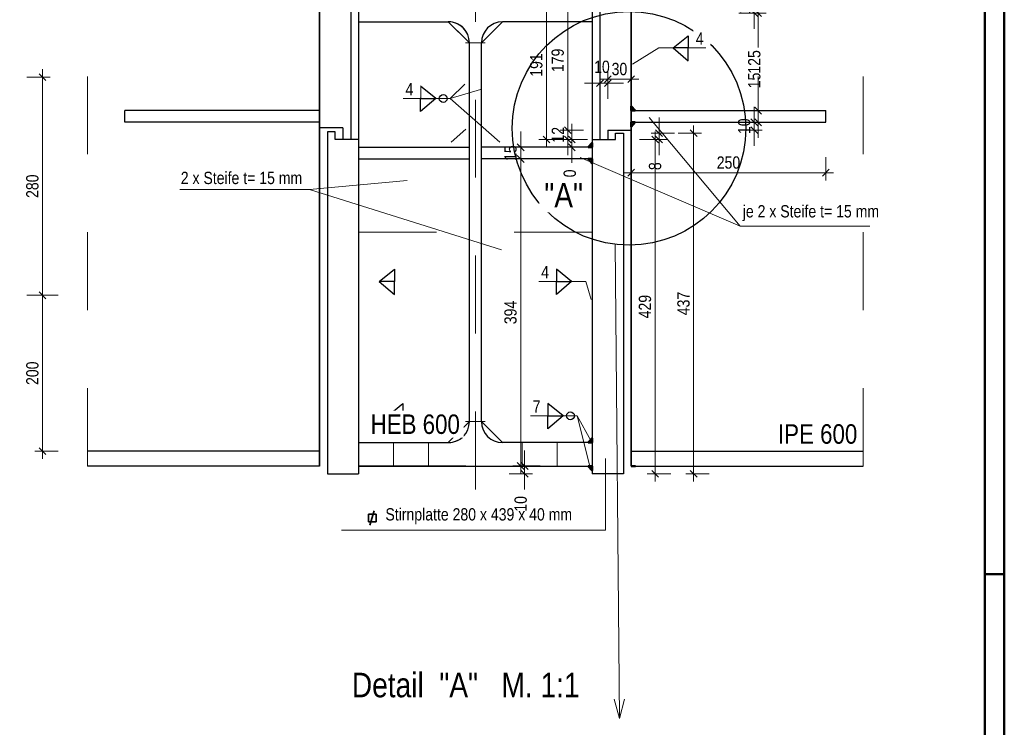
# Model space of a CAD drawing. Header units: millimetres. Extents: x 0 to 6.08, y 0 to 5.27.
# Tile 53 of 54: x 4.68 to 5.95, y 2.77 to 3.68. Entities that reach past the tile are written whole.
import ezdxf

# ---------------------------------------------------------------- set-up
doc = ezdxf.new("R2010")
doc.units = ezdxf.units.MM
doc.linetypes.add('DASHDOT', pattern=[1, 0.5, -0.25, 0, -0.25])
doc.linetypes.add('HIDDEN', pattern=[0.375, 0.25, -0.125])
doc.styles.add('Arial Narrow', font='ARIALN.TTF')
doc.dimstyles.new('Arch_Strakon_dimstyle', dxfattribs={"dimtxt": 1.575, "dimasz": 1, "dimexe": 1.25, "dimexo": 0.0625, "dimgap": 1, "dimtad": 0, "dimdec": 5, "dimzin": 12, "dimdsep": 46, "dimtxsty": 'Arial Narrow', "dimblk": 'Arrowhead_Tick', "dimsah": 1, "dimcen": 0, "dimse1": 1, "dimse2": 1, "dimclrd": 6, "dimclrt": 2, "dimazin": 0, "dimtfac": 1, "dimtdec": 4, "dimtmove": 0, "dimatfit": 3, "dimldrblk": 'NONE', "dimfxl": 1, "dimtvp": 1, "dimtolj": 1, "dimtzin": 0, "dimlwd": 13, "dimarcsym": 2})
pattern_1 = [(45, (0, 0), (-0.0031819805, 0.0031819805), [0, -0.0075])]

# ---------------------------------------------------------------- blocks, each defined once
blk = doc.blocks.new('Arrowhead_Tick')
at = {"color": 0, "linetype": 'Continuous', "lineweight": -2, "ltscale": 0.2}
for p, q in [((0, 2), (0, -1)), ((-1, 0), (0, 0)), ((1, 0), (0, 0))]:
    blk.add_line(p, q, dxfattribs=at)
at = {"color": 2, "linetype": 'Continuous', "lineweight": 35, "ltscale": 0.2}
blk.add_line((0.44, 0.44), (-0.44, -0.44), dxfattribs=at)
blk = doc.blocks.new('*D237')
at = {"color": 6, "linetype": 'Continuous', "lineweight": 13}
for p, q in [((5.624, 3.7187), (5.624, 3.7287)), ((5.624, 3.6897), (5.624, 3.7087)), ((5.624, 3.6797), (5.624, 3.6697))]:
    blk.add_line(p, q, dxfattribs=at)
at = {"layer": 'Defpoints', "color": 0}
for p in [(5.624, 3.7087), (5.7637, 3.7087), (5.7637, 3.6897)]:
    blk.add_point(p, dxfattribs=at)
at = {"color": 6, "lineweight": 13, "xscale": 0.01, "yscale": 0.01, "zscale": 0.01}
for p, rotation in [((5.624, 3.7087), 270), ((5.624, 3.6897), 90)]:
    blk.add_blockref('Arrowhead_Tick', p, dxfattribs=dict(at, rotation=rotation))
at = {"color": 2, "lineweight": 35, "insert": (5.611, 3.6992), "char_height": 0.01575, "attachment_point": 5, "rotation": 90, "style": 'Arial Narrow'}
blk.add_mtext('\\A1;19', dxfattribs=at)
blk = doc.blocks.new('_None')
blk = doc.blocks.new('*D239')
at = {"color": 6, "linetype": 'Continuous', "lineweight": 13}
blk.add_line((5.4758, 3.485), (5.7058, 3.485), dxfattribs=at)
at = {"layer": 'Defpoints', "color": 0}
for p in [(5.4658, 3.5497), (5.7158, 3.5497), (5.7158, 3.485)]:
    blk.add_point(p, dxfattribs=at)
at = {"color": 6, "lineweight": 13, "xscale": 0.01, "yscale": 0.01, "zscale": 0.01}
blk.add_blockref('Arrowhead_Tick', (5.7158, 3.485), dxfattribs=at)
at = {"color": 6, "lineweight": 13, "xscale": 0.01, "yscale": 0.01, "zscale": 0.01, "rotation": 180}
blk.add_blockref('Arrowhead_Tick', (5.4658, 3.485), dxfattribs=at)
at = {"color": 2, "lineweight": 35, "insert": (5.5908, 3.498), "char_height": 0.01575, "attachment_point": 5, "style": 'Arial Narrow'}
blk.add_mtext('\\A1;250', dxfattribs=at)
blk = doc.blocks.new('*D243')
at = {"color": 6, "linetype": 'Continuous', "lineweight": 13}
for p, q in [((5.629, 3.5747), (5.629, 3.5847)), ((5.629, 3.5497), (5.629, 3.5647)), ((5.629, 3.5397), (5.629, 3.5297))]:
    blk.add_line(p, q, dxfattribs=at)
at = {"layer": 'Defpoints', "color": 0}
for p in [(5.629, 3.5647), (5.7158, 3.5647), (5.7158, 3.5497)]:
    blk.add_point(p, dxfattribs=at)
at = {"color": 6, "lineweight": 13, "xscale": 0.01, "yscale": 0.01, "zscale": 0.01}
for p, rotation in [((5.629, 3.5647), 270), ((5.629, 3.5497), 90)]:
    blk.add_blockref('Arrowhead_Tick', p, dxfattribs=dict(at, rotation=rotation))
at = {"color": 2, "lineweight": 35, "insert": (5.624, 3.6034), "char_height": 0.01575, "attachment_point": 5, "rotation": 90, "style": 'Arial Narrow'}
blk.add_mtext('\\A1;15', dxfattribs=at)
blk = doc.blocks.new('*D244')
at = {"color": 6, "linetype": 'Continuous', "lineweight": 13}
for p, q in [((5.629, 3.6797), (5.629, 3.6459)), ((5.629, 3.5747), (5.629, 3.6085))]:
    blk.add_line(p, q, dxfattribs=at)
at = {"layer": 'Defpoints', "color": 0}
for p in [(5.629, 3.6897), (5.7637, 3.6897), (5.7158, 3.5647)]:
    blk.add_point(p, dxfattribs=at)
at = {"color": 6, "lineweight": 13, "xscale": 0.01, "yscale": 0.01, "zscale": 0.01}
for p, rotation in [((5.629, 3.6897), 90.0000000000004), ((5.629, 3.5647), 270.0000000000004)]:
    blk.add_blockref('Arrowhead_Tick', p, dxfattribs=dict(at, rotation=rotation))
at = {"color": 2, "lineweight": 35, "insert": (5.624, 3.6272), "char_height": 0.01575, "attachment_point": 5, "rotation": 90, "style": 'Arial Narrow'}
blk.add_mtext('\\A1;125', dxfattribs=at)
blk = doc.blocks.new('*D245')
at = {"color": 6, "linetype": 'Continuous', "lineweight": 13}
for p, q in [((5.624, 3.5597), (5.624, 3.5697)), ((5.624, 3.5397), (5.624, 3.5497)), ((5.624, 3.5297), (5.624, 3.5197))]:
    blk.add_line(p, q, dxfattribs=at)
at = {"layer": 'Defpoints', "color": 0}
for p in [(5.4658, 3.5497), (5.624, 3.5497), (5.4658, 3.5397)]:
    blk.add_point(p, dxfattribs=at)
at = {"color": 6, "lineweight": 13, "xscale": 0.01, "yscale": 0.01, "zscale": 0.01}
for p, rotation in [((5.624, 3.5497), 270), ((5.624, 3.5397), 90)]:
    blk.add_blockref('Arrowhead_Tick', p, dxfattribs=dict(at, rotation=rotation))
at = {"color": 2, "lineweight": 35, "insert": (5.611, 3.5447), "char_height": 0.01575, "attachment_point": 5, "rotation": 90, "style": 'Arial Narrow'}
blk.add_mtext('\\A1;10', dxfattribs=at)
blk = doc.blocks.new('*D246')
at = {"color": 6, "linetype": 'Continuous', "lineweight": 13}
blk.add_line((5.3571, 3.5377), (5.3571, 3.7087), dxfattribs=at)
at = {"layer": 'Defpoints', "color": 0}
for p in [(5.3571, 3.7187), (5.4258, 3.7187), (5.4258, 3.5277)]:
    blk.add_point(p, dxfattribs=at)
at = {"color": 6, "lineweight": 13, "xscale": 0.01, "yscale": 0.01, "zscale": 0.01}
for p, rotation in [((5.3571, 3.7187), 90), ((5.3571, 3.5277), 270)]:
    blk.add_blockref('Arrowhead_Tick', p, dxfattribs=dict(at, rotation=rotation))
at = {"color": 2, "lineweight": 35, "insert": (5.3441, 3.6232), "char_height": 0.01575, "attachment_point": 5, "rotation": 90, "style": 'Arial Narrow'}
blk.add_mtext('\\A1;191', dxfattribs=at)
blk = doc.blocks.new('*D247')
at = {"color": 6, "linetype": 'Continuous', "lineweight": 13}
for p, q in [((5.3846, 3.5497), (5.3846, 3.5597)), ((5.3846, 3.5277), (5.3846, 3.5397)), ((5.3846, 3.5177), (5.3846, 3.5077))]:
    blk.add_line(p, q, dxfattribs=at)
at = {"layer": 'Defpoints', "color": 0}
for p in [(5.3846, 3.5397), (5.4258, 3.5277), (5.4358, 3.5397)]:
    blk.add_point(p, dxfattribs=at)
at = {"color": 6, "lineweight": 13, "xscale": 0.01, "yscale": 0.01, "zscale": 0.01}
for p, rotation in [((5.3846, 3.5397), 270), ((5.3846, 3.5277), 90)]:
    blk.add_blockref('Arrowhead_Tick', p, dxfattribs=dict(at, rotation=rotation))
at = {"color": 2, "lineweight": 35, "insert": (5.3717, 3.5337), "char_height": 0.01575, "attachment_point": 5, "rotation": 90, "style": 'Arial Narrow'}
blk.add_mtext('\\A1;12', dxfattribs=at)
blk = doc.blocks.new('*D248')
at = {"color": 6, "linetype": 'Continuous', "lineweight": 13}
blk.add_line((5.3846, 3.5497), (5.3846, 3.7087), dxfattribs=at)
at = {"layer": 'Defpoints', "color": 0}
for p in [(5.3846, 3.7187), (5.4258, 3.7187), (5.4358, 3.5397)]:
    blk.add_point(p, dxfattribs=at)
at = {"color": 6, "lineweight": 13, "xscale": 0.01, "yscale": 0.01, "zscale": 0.01}
for p, rotation in [((5.3846, 3.7187), 90), ((5.3846, 3.5397), 270)]:
    blk.add_blockref('Arrowhead_Tick', p, dxfattribs=dict(at, rotation=rotation))
at = {"color": 2, "lineweight": 35, "insert": (5.3716, 3.6292), "char_height": 0.01575, "attachment_point": 5, "rotation": 90, "style": 'Arial Narrow'}
blk.add_mtext('\\A1;179', dxfattribs=at)
blk = doc.blocks.new('*D249')
at = {"color": 6, "linetype": 'Continuous', "lineweight": 13}
for p, q in [((5.4158, 3.6), (5.4058, 3.6)), ((5.4258, 3.6), (5.4358, 3.6)), ((5.4458, 3.6), (5.4558, 3.6))]:
    blk.add_line(p, q, dxfattribs=at)
at = {"layer": 'Defpoints', "color": 0}
for p in [(5.4358, 3.6), (5.4258, 3.5277), (5.4358, 3.5277)]:
    blk.add_point(p, dxfattribs=at)
at = {"color": 6, "lineweight": 13, "xscale": 0.01, "yscale": 0.01, "zscale": 0.01}
blk.add_blockref('Arrowhead_Tick', (5.4258, 3.6), dxfattribs=at)
at = {"color": 6, "lineweight": 13, "xscale": 0.01, "yscale": 0.01, "zscale": 0.01, "rotation": 180}
blk.add_blockref('Arrowhead_Tick', (5.4358, 3.6), dxfattribs=at)
at = {"color": 2, "lineweight": 35, "insert": (5.4283, 3.6208), "char_height": 0.01575, "attachment_point": 5, "style": 'Arial Narrow'}
blk.add_mtext('\\A1;10', dxfattribs=at)
blk = doc.blocks.new('*D250')
at = {"color": 6, "linetype": 'Continuous', "lineweight": 13}
blk.add_line((5.4458, 3.605), (5.4558, 3.605), dxfattribs=at)
at = {"layer": 'Defpoints', "color": 0}
for p in [(5.4658, 3.605), (5.4358, 3.5277), (5.4658, 3.5397)]:
    blk.add_point(p, dxfattribs=at)
at = {"color": 6, "lineweight": 13, "xscale": 0.01, "yscale": 0.01, "zscale": 0.01}
blk.add_blockref('Arrowhead_Tick', (5.4658, 3.605), dxfattribs=at)
at = {"color": 6, "lineweight": 13, "xscale": 0.01, "yscale": 0.01, "zscale": 0.01, "rotation": 180}
blk.add_blockref('Arrowhead_Tick', (5.4358, 3.605), dxfattribs=at)
at = {"color": 2, "lineweight": 35, "insert": (5.4508, 3.618), "char_height": 0.01575, "attachment_point": 5, "style": 'Arial Narrow'}
blk.add_mtext('\\A1;30', dxfattribs=at)
blk = doc.blocks.new('*D251')
at = {"color": 6, "linetype": 'Continuous', "lineweight": 13}
for p, q in [((5.329, 3.1187), (5.329, 3.1287)), ((5.329, 3.0987), (5.329, 3.1087)), ((5.329, 3.0887), (5.329, 3.0787))]:
    blk.add_line(p, q, dxfattribs=at)
at = {"layer": 'Defpoints', "color": 0}
for p in [(5.329, 3.1087), (5.4158, 3.1087), (5.4158, 3.0987)]:
    blk.add_point(p, dxfattribs=at)
at = {"color": 6, "lineweight": 13, "xscale": 0.01, "yscale": 0.01, "zscale": 0.01}
for p, rotation in [((5.329, 3.1087), 270), ((5.329, 3.0987), 90)]:
    blk.add_blockref('Arrowhead_Tick', p, dxfattribs=dict(at, rotation=rotation))
at = {"color": 2, "lineweight": 35, "insert": (5.324, 3.0601), "char_height": 0.01575, "attachment_point": 5, "rotation": 90, "style": 'Arial Narrow'}
blk.add_mtext('\\A1;10', dxfattribs=at)
blk = doc.blocks.new('*D252')
at = {"color": 6, "linetype": 'Continuous', "lineweight": 13}
blk.add_line((5.324, 3.1187), (5.324, 3.4927), dxfattribs=at)
at = {"layer": 'Defpoints', "color": 0}
for p in [(5.324, 3.5027), (5.4158, 3.5027), (5.4158, 3.1087)]:
    blk.add_point(p, dxfattribs=at)
at = {"color": 6, "lineweight": 13, "xscale": 0.01, "yscale": 0.01, "zscale": 0.01}
for p, rotation in [((5.324, 3.5027), 90), ((5.324, 3.1087), 270)]:
    blk.add_blockref('Arrowhead_Tick', p, dxfattribs=dict(at, rotation=rotation))
at = {"color": 2, "lineweight": 35, "insert": (5.311, 3.3057), "char_height": 0.01575, "attachment_point": 5, "rotation": 90, "style": 'Arial Narrow'}
blk.add_mtext('\\A1;394', dxfattribs=at)
blk = doc.blocks.new('*D253')
at = {"color": 6, "linetype": 'Continuous', "lineweight": 13}
for p, q in [((5.324, 3.5277), (5.324, 3.5377)), ((5.324, 3.5027), (5.324, 3.5177)), ((5.324, 3.4927), (5.324, 3.4827))]:
    blk.add_line(p, q, dxfattribs=at)
at = {"layer": 'Defpoints', "color": 0}
for p in [(5.324, 3.5177), (5.4158, 3.5177), (5.4158, 3.5027)]:
    blk.add_point(p, dxfattribs=at)
at = {"color": 6, "lineweight": 13, "xscale": 0.01, "yscale": 0.01, "zscale": 0.01}
for p, rotation in [((5.324, 3.5177), 270), ((5.324, 3.5027), 90)]:
    blk.add_blockref('Arrowhead_Tick', p, dxfattribs=dict(at, rotation=rotation))
at = {"color": 2, "lineweight": 35, "insert": (5.311, 3.5102), "char_height": 0.01575, "attachment_point": 5, "rotation": 90, "style": 'Arial Narrow'}
blk.add_mtext('\\A1;15', dxfattribs=at)
blk = doc.blocks.new('*D254')
at = {"color": 6, "linetype": 'Continuous', "lineweight": 13}
blk.add_line((5.4966, 3.1087), (5.4966, 3.5177), dxfattribs=at)
at = {"layer": 'Defpoints', "color": 0}
for p in [(5.4458, 3.5277), (5.4966, 3.5277), (5.4558, 3.0987)]:
    blk.add_point(p, dxfattribs=at)
at = {"color": 6, "lineweight": 13, "xscale": 0.01, "yscale": 0.01, "zscale": 0.01}
for p, rotation in [((5.4966, 3.5277), 90), ((5.4966, 3.0987), 270)]:
    blk.add_blockref('Arrowhead_Tick', p, dxfattribs=dict(at, rotation=rotation))
at = {"color": 2, "lineweight": 35, "insert": (5.4836, 3.3132), "char_height": 0.01575, "attachment_point": 5, "rotation": 90, "style": 'Arial Narrow'}
blk.add_mtext('\\A1;429', dxfattribs=at)
blk = doc.blocks.new('*D255')
at = {"color": 6, "linetype": 'Continuous', "lineweight": 13}
for p, q in [((5.5016, 3.5457), (5.5016, 3.5557)), ((5.5016, 3.5277), (5.5016, 3.5357)), ((5.5016, 3.5177), (5.5016, 3.5077))]:
    blk.add_line(p, q, dxfattribs=at)
at = {"layer": 'Defpoints', "color": 0}
for p in [(5.4458, 3.5277), (5.4558, 3.5357), (5.5016, 3.5357)]:
    blk.add_point(p, dxfattribs=at)
at = {"color": 6, "lineweight": 13, "xscale": 0.01, "yscale": 0.01, "zscale": 0.01}
for p, rotation in [((5.5016, 3.5357), 270), ((5.5016, 3.5277), 90)]:
    blk.add_blockref('Arrowhead_Tick', p, dxfattribs=dict(at, rotation=rotation))
at = {"color": 2, "lineweight": 35, "insert": (5.4966, 3.4934), "char_height": 0.01575, "attachment_point": 5, "rotation": 90, "style": 'Arial Narrow'}
blk.add_mtext('\\A1;8', dxfattribs=at)
blk = doc.blocks.new('*D256')
at = {"color": 6, "linetype": 'Continuous', "lineweight": 13}
blk.add_line((5.5461, 3.1087), (5.5461, 3.5257), dxfattribs=at)
at = {"layer": 'Defpoints', "color": 0}
for p in [(5.4558, 3.5357), (5.5461, 3.5357), (5.4558, 3.0987)]:
    blk.add_point(p, dxfattribs=at)
at = {"color": 6, "lineweight": 13, "xscale": 0.01, "yscale": 0.01, "zscale": 0.01}
for p, rotation in [((5.5461, 3.5357), 90), ((5.5461, 3.0987), 270)]:
    blk.add_blockref('Arrowhead_Tick', p, dxfattribs=dict(at, rotation=rotation))
at = {"color": 2, "lineweight": 35, "insert": (5.5331, 3.3172), "char_height": 0.01575, "attachment_point": 5, "rotation": 90, "style": 'Arial Narrow'}
blk.add_mtext('\\A1;437', dxfattribs=at)
blk = doc.blocks.new('*D272')
at = {"color": 6, "linetype": 'Continuous', "lineweight": 13}
for p, q in [((5.3896, 3.5377), (5.3896, 3.5477)), ((5.3896, 3.5177), (5.3896, 3.5277)), ((5.3896, 3.5077), (5.3896, 3.4977))]:
    blk.add_line(p, q, dxfattribs=at)
at = {"layer": 'Defpoints', "color": 0}
for p in [(5.3896, 3.5277), (5.4158, 3.5277), (5.4158, 3.5177)]:
    blk.add_point(p, dxfattribs=at)
at = {"color": 6, "lineweight": 13, "xscale": 0.01, "yscale": 0.01, "zscale": 0.01}
for p, rotation in [((5.3896, 3.5177), 90), ((5.3896, 3.5277), 270)]:
    blk.add_blockref('Arrowhead_Tick', p, dxfattribs=dict(at, rotation=rotation))
at = {"color": 2, "lineweight": 35, "insert": (5.3871, 3.4791), "char_height": 0.01575, "attachment_point": 5, "rotation": 90, "style": 'Arial Narrow'}
blk.add_mtext('\\A1;10', dxfattribs=at)
blk = doc.blocks.new('*D274')
at = {"color": 6, "linetype": 'Continuous', "lineweight": 13}
blk.add_line((4.71, 3.1377), (4.71, 3.3177), dxfattribs=at)
at = {"layer": 'Defpoints', "color": 0}
for p in [(4.6521, 3.3277), (4.71, 3.3277), (4.5321, 3.1277)]:
    blk.add_point(p, dxfattribs=at)
at = {"color": 6, "lineweight": 13, "xscale": 0.01, "yscale": 0.01, "zscale": 0.01}
for p, rotation in [((4.71, 3.3277), 90), ((4.71, 3.1277), 270)]:
    blk.add_blockref('Arrowhead_Tick', p, dxfattribs=dict(at, rotation=rotation))
at = {"color": 2, "lineweight": 35, "insert": (4.697, 3.2277), "char_height": 0.01575, "attachment_point": 5, "rotation": 90, "style": 'Arial Narrow'}
blk.add_mtext('\\A1;200', dxfattribs=at)
blk = doc.blocks.new('*D275')
at = {"color": 6, "linetype": 'Continuous', "lineweight": 13}
blk.add_line((4.71, 3.3377), (4.71, 3.5977), dxfattribs=at)
at = {"layer": 'Defpoints', "color": 0}
for p in [(4.6521, 3.6077), (4.71, 3.6077), (4.6521, 3.3277)]:
    blk.add_point(p, dxfattribs=at)
at = {"color": 6, "lineweight": 13, "xscale": 0.01, "yscale": 0.01, "zscale": 0.01}
for p, rotation in [((4.71, 3.6077), 90), ((4.71, 3.3277), 270)]:
    blk.add_blockref('Arrowhead_Tick', p, dxfattribs=dict(at, rotation=rotation))
at = {"color": 2, "lineweight": 35, "insert": (4.697, 3.4677), "char_height": 0.01575, "attachment_point": 5, "rotation": 90, "style": 'Arial Narrow'}
blk.add_mtext('\\A1;280', dxfattribs=at)

msp = doc.modelspace()

# ---------------------------------------------------------------- hatches: boundary and pattern name
at = {"lineweight": 18}
h = msp.add_hatch(dxfattribs=at)
h.set_pattern_fill('punkt', color=5, scale=0.01, angle=45, style=0, pattern_type=2)
h.set_pattern_definition(pattern_1)
h.paths.add_polyline_path([(5.465807, 3.570334), (5.465807, 3.564687), (5.471112, 3.564687)])
h = msp.add_hatch(dxfattribs=at)
h.set_pattern_fill('punkt', color=5, scale=0.01, angle=45, style=0, pattern_type=2)
h.set_pattern_definition(pattern_1)
h.paths.add_polyline_path([(5.465807, 3.54404), (5.471112, 3.549687), (5.465807, 3.549687)])
h = msp.add_hatch(dxfattribs=at)
h.set_pattern_fill('punkt', color=5, scale=0.01, angle=45, style=0, pattern_type=2)
h.set_pattern_definition(pattern_1)
h.paths.add_polyline_path([(5.415807, 3.523334), (5.410502, 3.517687), (5.415807, 3.517687)])
h = msp.add_hatch(dxfattribs=at)
h.set_pattern_fill('punkt', color=5, scale=0.01, angle=45, style=0, pattern_type=2)
h.set_pattern_definition(pattern_1)
h.paths.add_polyline_path([(5.415807, 3.49704), (5.415807, 3.502687), (5.410502, 3.502687)])
h = msp.add_hatch(dxfattribs=at)
h.set_pattern_fill('punkt', color=5, scale=0.01, angle=45, style=0, pattern_type=2)
h.set_pattern_definition(pattern_1)
h.paths.add_polyline_path([(5.415807, 3.144334), (5.410502, 3.138687), (5.415807, 3.138687)])
h = msp.add_hatch(dxfattribs=at)
h.set_pattern_fill('punkt', color=5, scale=0.01, angle=45, style=0, pattern_type=2)
h.set_pattern_definition(pattern_1)
h.paths.add_polyline_path([(5.415807, 3.10304), (5.415807, 3.108687), (5.410502, 3.108687)])

# ---------------------------------------------------------------- linework, layer by layer
at = {"color": 4, "linetype": 'Continuous', "lineweight": 50}
for p, q in [((5.945, 0), (5.945, 4.205)), ((5.92, 0.025), (5.92, 4.18)), ((5.465807, 3.570334), (5.471112, 3.564687)), ((5.465807, 3.570334), (5.465807, 3.564687)), ((5.465807, 3.564687), (5.471112, 3.564687)), ((5.465807, 3.549687), (5.471112, 3.549687)), ((5.465807, 3.54404), (5.471112, 3.549687)), ((5.465807, 3.54404), (5.465807, 3.549687)), ((5.415807, 3.523334), (5.410502, 3.517687)), ((5.415807, 3.517687), (5.410502, 3.517687)), ((5.415807, 3.523334), (5.415807, 3.517687)), ((5.415807, 3.502687), (5.410502, 3.502687)), ((5.415807, 3.49704), (5.410502, 3.502687)), ((5.415807, 3.49704), (5.415807, 3.502687)), ((5.415807, 3.144334), (5.410502, 3.138687)), ((5.415807, 3.138687), (5.410502, 3.138687)), ((5.415807, 3.144334), (5.415807, 3.138687)), ((5.415807, 3.108687), (5.410502, 3.108687)), ((5.415807, 3.10304), (5.410502, 3.108687)), ((5.415807, 3.10304), (5.415807, 3.108687)), ((5.471454, 3.108687), (5.465807, 3.108687))]:
    msp.add_line(p, q, dxfattribs=at)
at = {"color": 9, "linetype": 'DASHDOT', "lineweight": 0, "ltscale": 0.05}
for p, q in [((5.265807, 3.078687), (5.265807, 3.738687)), ((5.415807, 3.408687), (5.115807, 3.408687)), ((5.115807, 3.408687), (5.253427, 3.408687))]:
    msp.add_line(p, q, dxfattribs=at)
at = {"color": 5, "linetype": 'HIDDEN', "lineweight": 18, "ltscale": 0.05}
for p, q in [((4.767881, 3.108687), (4.767881, 3.708687)), ((5.763733, 3.108687), (5.763733, 3.708687))]:
    msp.add_line(p, q, dxfattribs=at)
at = {"color": 3, "linetype": 'Continuous', "lineweight": 25}
for p, q in [((5.065807, 3.708687), (5.065807, 3.363262)), ((5.065807, 3.108687), (5.065807, 3.708687)), ((5.105807, 3.708687), (5.105807, 3.527687)), ((5.115807, 3.708687), (5.115807, 3.678687)), ((5.415807, 3.708687), (5.415807, 3.678687)), ((5.425807, 3.708687), (5.425807, 3.527687)), ((5.465807, 3.708687), (5.465807, 3.363262)), ((5.465807, 3.108687), (5.465807, 3.708687)), ((5.115807, 3.678687), (5.231057, 3.678687)), ((5.115807, 3.678687), (5.115807, 3.138687)), ((5.115807, 3.678687), (5.115807, 3.098687)), ((5.258057, 3.651687), (5.231057, 3.678687)), ((5.253427, 3.656317), (5.231057, 3.678687)), ((5.273557, 3.651687), (5.300557, 3.678687)), ((5.415807, 3.678687), (5.300557, 3.678687)), ((5.415807, 3.678687), (5.415807, 3.098687)), ((5.519759, 3.645112), (5.539226, 3.660814)), ((5.539226, 3.660814), (5.539226, 3.645112)), ((5.258057, 3.165687), (5.258057, 3.651687)), ((5.273557, 3.165687), (5.273557, 3.651687)), ((5.539226, 3.645112), (5.519759, 3.645112)), ((5.519759, 3.645112), (5.539226, 3.628409)), ((5.539226, 3.628409), (5.539226, 3.645112)), ((5.195549, 3.595902), (5.195549, 3.580199)), ((5.215016, 3.580199), (5.195549, 3.595902)), ((5.195549, 3.563496), (5.195549, 3.580199)), ((5.195549, 3.580199), (5.215016, 3.580199)), ((5.215016, 3.580199), (5.195549, 3.563496)), ((4.815807, 3.549687), (4.815807, 3.564687)), ((5.065807, 3.564687), (4.815807, 3.564687)), ((5.465807, 3.564687), (5.715807, 3.564687)), ((5.715807, 3.549687), (5.715807, 3.564687)), ((5.065807, 3.549687), (4.815807, 3.549687)), ((5.065807, 3.542687), (5.065807, 3.108687)), ((5.095807, 3.542687), (5.065807, 3.542687)), ((5.095807, 3.542687), (5.095807, 3.527687)), ((5.465807, 3.549687), (5.715807, 3.549687)), ((5.085807, 3.537687), (5.075807, 3.537687)), ((5.075807, 3.537687), (5.075807, 3.098687)), ((5.085807, 3.527687), (5.085807, 3.537687)), ((5.115807, 3.527687), (5.085807, 3.527687)), ((5.105807, 3.527687), (5.095807, 3.527687)), ((5.415807, 3.527687), (5.445807, 3.527687)), ((5.425807, 3.527687), (5.435807, 3.527687)), ((5.435807, 3.539687), (5.435807, 3.527687)), ((5.435807, 3.539687), (5.465807, 3.539687)), ((5.445807, 3.527687), (5.445807, 3.535687)), ((5.445807, 3.535687), (5.455807, 3.535687)), ((5.455807, 3.535687), (5.455807, 3.098687)), ((5.465807, 3.539687), (5.465807, 3.108687)), ((5.115807, 3.517687), (5.258057, 3.517687)), ((5.415807, 3.517687), (5.273557, 3.517687)), ((5.115807, 3.502687), (5.258057, 3.502687)), ((5.415807, 3.502687), (5.273557, 3.502687)), ((5.142384, 3.345506), (5.161851, 3.361209)), ((5.161851, 3.361209), (5.161851, 3.345506)), ((5.369763, 3.361209), (5.369763, 3.345506)), ((5.38923, 3.345506), (5.369763, 3.361209)), ((5.161851, 3.345506), (5.142384, 3.345506)), ((5.142384, 3.345506), (5.161851, 3.328803)), ((5.161851, 3.328803), (5.161851, 3.345506)), ((5.369763, 3.328803), (5.369763, 3.345506)), ((5.369763, 3.345506), (5.38923, 3.345506)), ((5.38923, 3.345506), (5.369763, 3.328803)), ((5.153216, 3.173097), (5.172683, 3.1888)), ((5.172683, 3.1888), (5.172683, 3.173097)), ((5.358931, 3.1888), (5.358931, 3.173097)), ((5.378398, 3.173097), (5.358931, 3.1888)), ((5.172683, 3.173097), (5.153216, 3.173097)), ((5.153216, 3.173097), (5.172683, 3.156394)), ((5.172683, 3.156394), (5.172683, 3.173097)), ((5.231057, 3.138687), (5.258057, 3.165687)), ((5.253427, 3.161057), (5.231057, 3.138687)), ((5.273557, 3.165687), (5.300557, 3.138687)), ((5.358931, 3.156394), (5.358931, 3.173097)), ((5.358931, 3.173097), (5.378398, 3.173097)), ((5.378398, 3.173097), (5.358931, 3.156394)), ((5.115807, 3.138687), (5.231057, 3.138687)), ((5.115807, 3.138687), (5.115807, 3.108687)), ((5.415807, 3.138687), (5.300557, 3.138687)), ((5.415807, 3.138687), (5.415807, 3.108687)), ((5.065807, 3.127687), (4.767881, 3.127687)), ((5.465807, 3.127687), (5.763733, 3.127687)), ((5.065807, 3.108687), (4.767881, 3.108687)), ((5.075807, 3.098687), (5.115807, 3.098687)), ((5.115807, 3.108687), (5.415807, 3.108687)), ((5.253427, 3.108687), (5.115807, 3.108687)), ((5.455807, 3.098687), (5.415807, 3.098687)), ((5.465807, 3.108687), (5.763733, 3.108687))]:
    msp.add_line(p, q, dxfattribs=at)
at = {"color": 9, "linetype": 'Continuous', "lineweight": 0}
for p, q in [((5.253057, 3.651687), (5.278557, 3.651687)), ((5.253427, 3.651687), (5.253057, 3.651687)), ((5.253057, 3.165687), (5.278557, 3.165687)), ((5.253427, 3.165687), (5.253057, 3.165687)), ((5.160807, 3.138687), (5.160807, 3.108687)), ((5.205807, 3.108687), (5.205807, 3.138687)), ((5.325807, 3.108687), (5.325807, 3.138687)), ((5.370807, 3.108687), (5.370807, 3.138687))]:
    msp.add_line(p, q, dxfattribs=at)
at = {"color": 6, "linetype": 'Continuous', "lineweight": 13}
for p, q in [((5.467498, 3.624123), (5.501478, 3.645112)), ((5.501478, 3.645112), (5.561584, 3.645112)), ((5.233297, 3.580199), (5.252192, 3.598618)), ((5.233297, 3.580199), (5.272543, 3.591926)), ((5.233297, 3.580199), (5.173191, 3.580199)), ((5.233297, 3.580199), (5.296993, 3.524362)), ((5.605963, 3.416485), (5.488823, 3.555666)), ((5.253427, 3.540848), (5.234621, 3.524362)), ((5.605963, 3.416485), (5.400219, 3.504394)), ((5.052878, 3.463392), (5.178075, 3.474829)), ((4.886362, 3.463392), (5.052878, 3.463392)), ((5.052878, 3.463392), (5.299153, 3.38586)), ((5.605963, 3.416485), (5.772479, 3.416485)), ((5.445441, 3.393891), (5.450938, 2.784538)), ((5.407511, 3.345506), (5.347405, 3.345506)), ((5.407511, 3.345506), (5.414615, 3.322518)), ((5.396679, 3.173097), (5.336573, 3.173097)), ((5.396679, 3.173097), (5.413971, 3.141442)), ((5.396679, 3.173097), (5.412603, 3.108609)), ((5.433019, 3.118389), (5.433019, 3.026432)), ((5.433019, 3.026432), (5.093759, 3.026432)), ((5.450938, 2.784538), (5.444014, 2.809476)), ((5.457411, 2.809597), (5.450938, 2.784538))]:
    msp.add_line(p, q, dxfattribs=at)
at = {"color": 2, "linetype": 'Continuous', "lineweight": 35}
for p, q in [((5.130326, 3.032918), (5.135979, 3.051288)), ((5.128532, 3.036952), (5.128532, 3.046952)), ((5.128532, 3.046952), (5.138532, 3.046952)), ((5.138532, 3.036952), (5.128532, 3.036952)), ((5.138532, 3.046952), (5.138532, 3.036952))]:
    msp.add_line(p, q, dxfattribs=at)
at = {"color": 4, "linetype": 'Continuous', "lineweight": 50, "ltscale": 40}
msp.add_line((5.945, 2.97), (5.92, 2.97), dxfattribs=at)
at = {"color": 3, "linetype": 'Continuous', "lineweight": 25}
for centre, radius in [((5.463199, 3.541988), 0.15), ((5.224485, 3.580199), 0.005), ((5.143747, 3.173097), 0.005), ((5.387867, 3.173097), 0.005)]:
    msp.add_circle(centre, radius, dxfattribs=at)
for centre, start, end in [((5.231057, 3.651687), 0, 90), ((5.231057, 3.651687), 34.052006, 90), ((5.300557, 3.651687), 90, 180), ((5.231057, 3.165687), 270, 0), ((5.300557, 3.165687), 180, 270), ((5.231057, 3.165687), 270, 325.947994)]:
    msp.add_arc(centre, 0.027, start, end, dxfattribs=at)

# ---------------------------------------------------------------- texts
at = {"color": 2, "lineweight": 35, "insert": (5.17605, 3.584312), "char_height": 0.01575, "attachment_point": 7, "line_spacing_factor": 0.9, "style": 'Arial Narrow', "bg_fill": 3, "box_fill_scale": 1.2, "bg_fill_color": 256, "bg_fill_true_color": 13158600, "bg_fill_transparency": 0}
msp.add_mtext('4', dxfattribs=at)

# ---------------------------------------------------------------- dimensions: what is measured, and where the dimension line sits
at = {"lineweight": 35}
for base, p1, p2, text, override, picture, middle in [((5.357121, 3.718687), (5.425807, 3.527687), (5.425807, 3.718687), '191', {"dimscale": 0.01, "dimtxt": 1.575, "dimasz": 1, "dimgap": 0.5, "dimtad": 1, "dimjust": 0, "dimtih": 0, "dimtoh": 0, "dimdec": 3, "dimdsep": 46, "dimtxsty": 'Arial Narrow', "dimclrd": 6, "dimclrt": 2, "dimtix": 1, "dimtofl": 255, "dimtmove": 0, "dimatfit": 2, "dimfxl": 0, "dimfxlon": 0, "dimtvp": 31.746032, "dimlwd": 13}, '*D246', (5.357121, 3.623187)), ((5.384633, 3.718687), (5.435807, 3.539687), (5.425807, 3.718687), '179', {"dimscale": 0.01, "dimtxt": 1.575, "dimasz": 1, "dimgap": 0.5, "dimtad": 1, "dimjust": 0, "dimtih": 0, "dimtoh": 0, "dimdec": 3, "dimdsep": 46, "dimtxsty": 'Arial Narrow', "dimclrd": 6, "dimclrt": 2, "dimtix": 1, "dimtofl": 255, "dimtmove": 0, "dimatfit": 2, "dimfxl": 0, "dimfxlon": 0, "dimtvp": 31.746032, "dimlwd": 13}, '*D248', (5.384633, 3.629187)), ((5.624016, 3.708687), (5.763733, 3.689687), (5.763733, 3.708687), '19', {"dimscale": 0.01, "dimtxt": 1.575, "dimasz": 1, "dimgap": 0.5, "dimtad": 1, "dimjust": 0, "dimtih": 0, "dimtoh": 0, "dimdec": 3, "dimdsep": 46, "dimtxsty": 'Arial Narrow', "dimclrd": 6, "dimclrt": 2, "dimtix": 1, "dimtofl": 255, "dimtmove": 0, "dimatfit": 2, "dimfxl": 0, "dimfxlon": 0, "dimtvp": 31.746032, "dimlwd": 13}, '*D237', (5.624016, 3.699187)), ((5.629016, 3.689687), (5.715807, 3.564687), (5.763733, 3.689687), '125', {"dimscale": 0.01, "dimtxt": 1.575, "dimasz": 1, "dimgap": 0.5, "dimtad": 0, "dimjust": 0, "dimtih": 0, "dimtoh": 0, "dimdec": 3, "dimdsep": 46, "dimtxsty": 'Arial Narrow', "dimclrd": 6, "dimclrt": 2, "dimtix": 0, "dimtofl": 255, "dimtmove": 2, "dimatfit": 2, "dimfxl": 0, "dimfxlon": 0, "dimtvp": 31.746032, "dimlwd": 13}, '*D244', (5.624016, 3.627187)), ((4.71, 3.607687), (4.652096, 3.327687), (4.652096, 3.607687), '280', {"dimscale": 0.01, "dimtxt": 1.575, "dimasz": 1, "dimgap": 0.5, "dimtad": 1, "dimjust": 0, "dimtih": 0, "dimtoh": 0, "dimdec": 5, "dimdsep": 46, "dimtxsty": 'Arial Narrow', "dimclrd": 6, "dimclrt": 2, "dimtix": 1, "dimtofl": 255, "dimtmove": 0, "dimatfit": 2, "dimfxl": 0, "dimfxlon": 0, "dimtvp": 31.746032, "dimlwd": 13}, '*D275', (4.71, 3.467687)), ((5.629016, 3.564687), (5.715807, 3.549687), (5.715807, 3.564687), '15', {"dimscale": 0.01, "dimtxt": 1.575, "dimasz": 1, "dimgap": 0.5, "dimtad": 1, "dimjust": 4, "dimtih": 0, "dimtoh": 0, "dimdec": 3, "dimdsep": 46, "dimtxsty": 'Arial Narrow', "dimclrd": 6, "dimclrt": 2, "dimtix": 0, "dimtofl": 255, "dimtmove": 2, "dimatfit": 2, "dimfxl": 0, "dimfxlon": 0, "dimtvp": 31.746032, "dimlwd": 13}, '*D243', (5.624016, 3.603382)), ((5.624016, 3.549687), (5.465807, 3.539687), (5.465807, 3.549687), '10', {"dimscale": 0.01, "dimtxt": 1.575, "dimasz": 1, "dimgap": 0.5, "dimtad": 1, "dimjust": 0, "dimtih": 0, "dimtoh": 0, "dimdec": 3, "dimdsep": 46, "dimtxsty": 'Arial Narrow', "dimclrd": 6, "dimclrt": 2, "dimtix": 1, "dimtofl": 255, "dimtmove": 0, "dimatfit": 2, "dimfxl": 0, "dimfxlon": 0, "dimtvp": 31.746032, "dimlwd": 13}, '*D245', (5.624016, 3.544687)), ((5.384633, 3.539687), (5.425807, 3.527687), (5.435807, 3.539687), '12', {"dimscale": 0.01, "dimtxt": 1.575, "dimasz": 1, "dimgap": 0.5, "dimtad": 1, "dimjust": 0, "dimtih": 0, "dimtoh": 0, "dimdec": 3, "dimdsep": 46, "dimtxsty": 'Arial Narrow', "dimclrd": 6, "dimclrt": 2, "dimtix": 1, "dimtofl": 255, "dimtmove": 0, "dimatfit": 2, "dimfxl": 0, "dimfxlon": 0, "dimtvp": 31.746032, "dimlwd": 13}, '*D247', (5.384633, 3.533687)), ((5.501626, 3.535687), (5.445807, 3.527687), (5.455807, 3.535687), '8', {"dimscale": 0.01, "dimtxt": 1.575, "dimasz": 1, "dimgap": 0.5, "dimtad": 1, "dimjust": 0, "dimtih": 0, "dimtoh": 0, "dimdec": 3, "dimdsep": 46, "dimtxsty": 'Arial Narrow', "dimclrd": 6, "dimclrt": 2, "dimtix": 0, "dimtofl": 255, "dimtmove": 2, "dimatfit": 2, "dimfxl": 0, "dimfxlon": 0, "dimtvp": 31.746032, "dimlwd": 13}, '*D255', (5.496626, 3.49343)), ((5.389633, 3.527687), (5.415807, 3.517687), (5.415807, 3.527687), '10', {"dimscale": 0.01, "dimtxt": 1.575, "dimasz": 1, "dimgap": 0.5, "dimtad": 0, "dimjust": 0, "dimtih": 0, "dimtoh": 0, "dimdec": 5, "dimdsep": 46, "dimtxsty": 'Arial Narrow', "dimclrd": 6, "dimclrt": 2, "dimtix": 0, "dimtofl": 255, "dimtmove": 2, "dimatfit": 2, "dimfxl": 0, "dimfxlon": 0, "dimtvp": 31.746032, "dimlwd": 13}, '*D272', (5.387102, 3.479063)), ((5.546119, 3.535687), (5.455807, 3.098687), (5.455807, 3.535687), '437', {"dimscale": 0.01, "dimtxt": 1.575, "dimasz": 1, "dimgap": 0.5, "dimtad": 1, "dimjust": 0, "dimtih": 0, "dimtoh": 0, "dimdec": 3, "dimdsep": 46, "dimtxsty": 'Arial Narrow', "dimclrd": 6, "dimclrt": 2, "dimtix": 1, "dimtofl": 255, "dimtmove": 0, "dimatfit": 2, "dimfxl": 0, "dimfxlon": 0, "dimtvp": 31.746032, "dimlwd": 13}, '*D256', (5.546119, 3.317187)), ((5.324002, 3.517687), (5.415807, 3.502687), (5.415807, 3.517687), '15', {"dimscale": 0.01, "dimtxt": 1.575, "dimasz": 1, "dimgap": 0.5, "dimtad": 1, "dimjust": 0, "dimtih": 0, "dimtoh": 0, "dimdec": 3, "dimdsep": 46, "dimtxsty": 'Arial Narrow', "dimclrd": 6, "dimclrt": 2, "dimtix": 1, "dimtofl": 255, "dimtmove": 0, "dimatfit": 2, "dimfxl": 0, "dimfxlon": 0, "dimtvp": 31.746032, "dimlwd": 13}, '*D253', (5.324002, 3.510187)), ((5.496626, 3.527687), (5.455807, 3.098687), (5.445807, 3.527687), '429', {"dimscale": 0.01, "dimtxt": 1.575, "dimasz": 1, "dimgap": 0.5, "dimtad": 1, "dimjust": 0, "dimtih": 0, "dimtoh": 0, "dimdec": 3, "dimdsep": 46, "dimtxsty": 'Arial Narrow', "dimclrd": 6, "dimclrt": 2, "dimtix": 1, "dimtofl": 255, "dimtmove": 0, "dimatfit": 2, "dimfxl": 0, "dimfxlon": 0, "dimtvp": 31.746032, "dimlwd": 13}, '*D254', (5.496626, 3.313187)), ((5.324002, 3.502687), (5.415807, 3.108687), (5.415807, 3.502687), '394', {"dimscale": 0.01, "dimtxt": 1.575, "dimasz": 1, "dimgap": 0.5, "dimtad": 1, "dimjust": 0, "dimtih": 0, "dimtoh": 0, "dimdec": 3, "dimdsep": 46, "dimtxsty": 'Arial Narrow', "dimclrd": 6, "dimclrt": 2, "dimtix": 1, "dimtofl": 255, "dimtmove": 0, "dimatfit": 2, "dimfxl": 0, "dimfxlon": 0, "dimtvp": 31.746032, "dimlwd": 13}, '*D252', (5.324002, 3.305687)), ((4.71, 3.327687), (4.532096, 3.127687), (4.652096, 3.327687), '200', {"dimscale": 0.01, "dimtxt": 1.575, "dimasz": 1, "dimgap": 0.5, "dimtad": 1, "dimjust": 0, "dimtih": 0, "dimtoh": 0, "dimdec": 5, "dimdsep": 46, "dimtxsty": 'Arial Narrow', "dimclrd": 6, "dimclrt": 2, "dimtix": 1, "dimtofl": 255, "dimtmove": 0, "dimatfit": 2, "dimfxl": 0, "dimfxlon": 0, "dimtvp": 31.746032, "dimlwd": 13}, '*D274', (4.71, 3.227687)), ((5.329002, 3.108687), (5.415807, 3.098687), (5.415807, 3.108687), '10', {"dimscale": 0.01, "dimtxt": 1.575, "dimasz": 1, "dimgap": 0.5, "dimtad": 1, "dimjust": 0, "dimtih": 0, "dimtoh": 0, "dimdec": 3, "dimdsep": 46, "dimtxsty": 'Arial Narrow', "dimclrd": 6, "dimclrt": 2, "dimtix": 0, "dimtofl": 255, "dimtmove": 2, "dimatfit": 2, "dimfxl": 0, "dimfxlon": 0, "dimtvp": 31.746032, "dimlwd": 13}, '*D251', (5.324002, 3.060063))]:
    dim = msp.add_linear_dim(base=base, p1=p1, p2=p2, angle=90, text=text, dimstyle='Arch_Strakon_dimstyle', override=override, dxfattribs=at)
    dim.commit()
    dim.dimension.update_dxf_attribs({"geometry": picture, "text_midpoint": middle, "dimtype": 160})
for base, p1, p2, text, override, picture, middle in [((5.435807, 3.6), (5.425807, 3.527687), (5.435807, 3.527687), '10', {"dimscale": 0.01, "dimtxt": 1.575, "dimasz": 1, "dimgap": 0.5, "dimtad": 0, "dimjust": 0, "dimtih": 0, "dimtoh": 0, "dimdec": 3, "dimdsep": 46, "dimtxsty": 'Arial Narrow', "dimclrd": 6, "dimclrt": 2, "dimtix": 0, "dimtofl": 255, "dimtmove": 2, "dimatfit": 2, "dimfxl": 0, "dimfxlon": 0, "dimtvp": 31.746032, "dimlwd": 13}, '*D249', (5.428299, 3.620784)), ((5.465807, 3.605), (5.435807, 3.527687), (5.465807, 3.539687), '30', {"dimscale": 0.01, "dimtxt": 1.575, "dimasz": 1, "dimgap": 0.5, "dimtad": 1, "dimjust": 0, "dimtih": 0, "dimtoh": 0, "dimdec": 3, "dimdsep": 46, "dimtxsty": 'Arial Narrow', "dimclrd": 6, "dimclrt": 2, "dimtix": 1, "dimtofl": 255, "dimtmove": 0, "dimatfit": 2, "dimfxl": 0, "dimfxlon": 0, "dimtvp": 31.746032, "dimlwd": 13}, '*D250', (5.450807, 3.605)), ((5.715807, 3.485), (5.465807, 3.549687), (5.715807, 3.549687), '250', {"dimscale": 0.01, "dimtxt": 1.575, "dimasz": 1, "dimgap": 0.5, "dimtad": 1, "dimjust": 0, "dimtih": 0, "dimtoh": 0, "dimdec": 3, "dimdsep": 46, "dimtxsty": 'Arial Narrow', "dimclrd": 6, "dimclrt": 2, "dimtix": 1, "dimtofl": 255, "dimtmove": 0, "dimatfit": 2, "dimfxl": 0, "dimfxlon": 0, "dimtvp": 31.746032, "dimlwd": 13}, '*D239', (5.590807, 3.485))]:
    dim = msp.add_linear_dim(base=base, p1=p1, p2=p2, text=text, dimstyle='Arch_Strakon_dimstyle', override=override, dxfattribs=at)
    dim.commit()
    dim.dimension.update_dxf_attribs({"geometry": picture, "text_midpoint": middle, "dimtype": 160})

# ---------------------------------------------------------------- next in the draw order: texts
at = {"color": 2, "lineweight": 35, "attachment_point": 7, "line_spacing_factor": 0.9, "style": 'Arial Narrow', "bg_fill": 3, "box_fill_scale": 1.2, "bg_fill_color": 256, "bg_fill_true_color": 13158600, "bg_fill_transparency": 0}
for s, insert, char_height in [('4', (5.548803, 3.649225), 0.01575), ('2 x Steife t= 15 mm', (4.887503, 3.47024), 0.01575), ('je 2 x Steife t= 15 mm', (5.609166, 3.422889), 0.01575), ('4', (5.350264, 3.349619), 0.01575), ('7', (5.339432, 3.17721), 0.01575), ('HEB 600', (5.131289, 3.149482), 0.025), ('IPE 600', (5.654348, 3.136919), 0.025), ('Stirnplatte 280 x 439 x 40 mm', (5.150289, 3.034028), 0.01575)]:
    msp.add_mtext(s, dxfattribs=dict(at, insert=insert, char_height=char_height))
at = {"color": 1, "lineweight": 70, "char_height": 0.0315, "attachment_point": 7, "line_spacing_factor": 0.9, "style": 'Arial Narrow', "bg_fill": 3, "box_fill_scale": 1.2, "bg_fill_color": 256, "bg_fill_true_color": 13158600, "bg_fill_transparency": 0}
for s, insert in [('"A"', (5.354311, 3.440418)), ('Detail  "A"   M. 1:1', (5.107225, 2.811475))]:
    msp.add_mtext(s, dxfattribs=dict(at, insert=insert))

doc.saveas('drawing.dxf')
